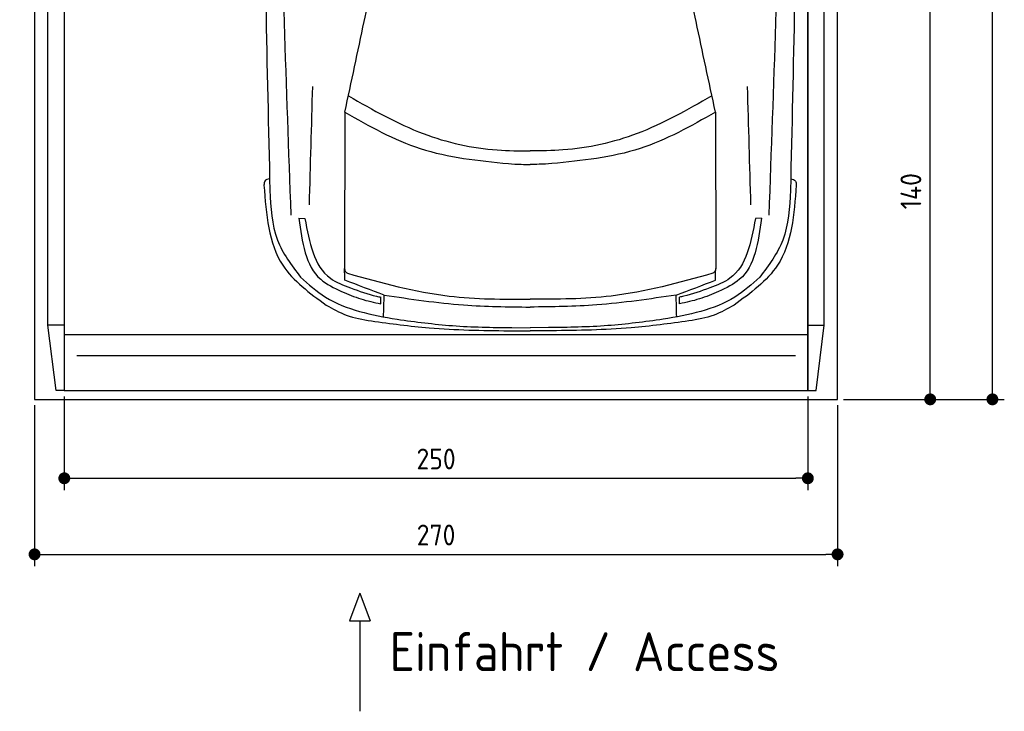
# Model space of a CAD drawing. Header units: millimetres. Extents: x -20 to 3311, y -1049 to 5673.
# Tile 1 of 3: x 0 to 3311, y -1049 to 1277. Entities that reach past the tile are written whole.
import ezdxf

# ---------------------------------------------------------------- set-up
doc = ezdxf.new("R2010")
doc.units = ezdxf.units.MM
for name, color, linetype in [('4', 3, 'Continuous'), ('5', 3, 'Continuous'), ('car', 1, 'Continuous')]:
    doc.layers.add(name, color=color, linetype=linetype)
doc.styles.get("Standard").update_dxf_attribs({"font": 'ISOCP.SHX'})
doc.dimstyles.new('GEN-ISO', dxfattribs={"dimscale": 20, "dimtxt": 3.5, "dimasz": 2, "dimexe": 2, "dimexo": 1, "dimgap": 1.5, "dimtad": 1, "dimdec": 1, "dimdsep": 46, "dimtxsty": 'Standard', "dimblk": 'PUNKT', "dimcen": 2, "dimclrd": 256, "dimclre": 256, "dimclrt": 2, "dimadec": 0, "dimazin": 0, "dimtp": 0.1, "dimtm": 0.1, "dimtfac": 0.71, "dimtdec": 1, "dimtmove": 2, "dimatfit": 3, "dimldrblk": 'PUNKT', "dimfxl": 0, "dimtolj": 1, "dimarcsym": 0})

# ---------------------------------------------------------------- blocks, each defined once
blk = doc.blocks.new('PUNKT')
at = {"layer": '4', "color": 0, "linetype": 'ByBlock'}
blk.add_line((-0.5, 0), (-1, 0), dxfattribs=at)
at = {"layer": '4', "color": 0, "linetype": 'ByBlock', "const_width": 0.5}
blk.add_lwpolyline([(-0.25, 0, 1), (0.25, 0, 1)], format="xyb", close=True, dxfattribs=at)
blk = doc.blocks.new('*D3')
at = {"layer": '5', "lineweight": -2}
for p, q in [((2820, 5300), (3310.6, 5300)), ((3270.6, 40), (3270.6, 5260)), ((2770, 0), (3310.6, 0))]:
    blk.add_line(p, q, dxfattribs=at)
at = {"layer": 'DEFPOINTS', "color": 0}
for p in [(2800, 5300), (3270.6, 5300), (2750, 0)]:
    blk.add_point(p, dxfattribs=at)
at = {"layer": '5', "lineweight": -2, "xscale": 40, "yscale": 40, "zscale": 40}
for p, rotation in [((3270.6, 5300), 90), ((3270.6, 0), 270)]:
    blk.add_blockref('PUNKT', p, dxfattribs=dict(at, rotation=rotation))
at = {"layer": '5', "color": 2, "insert": (3205.6, 2650), "char_height": 70, "attachment_point": 5, "rotation": 90}
blk.add_mtext('\\A1;530', dxfattribs=at)
blk = doc.blocks.new('*D4')
at = {"layer": '5', "lineweight": -2}
for p, q in [((50, -20), (50, -561.3)), ((2750, -20), (2750, -561.3)), ((90, -521.3), (2710, -521.3))]:
    blk.add_line(p, q, dxfattribs=at)
at = {"layer": 'DEFPOINTS', "color": 0}
for p in [(50, 0), (2750, 0), (2750, -521.3)]:
    blk.add_point(p, dxfattribs=at)
at = {"layer": '5', "lineweight": -2, "xscale": 40, "yscale": 40, "zscale": 40, "rotation": 180}
blk.add_blockref('PUNKT', (50, -521.3), dxfattribs=at)
at = {"layer": '5', "lineweight": -2, "xscale": 40, "yscale": 40, "zscale": 40}
blk.add_blockref('PUNKT', (2750, -521.3), dxfattribs=at)
at = {"layer": '5', "color": 2, "insert": (1400, -456.3), "char_height": 70, "attachment_point": 5}
blk.add_mtext('270', dxfattribs=at)
blk = doc.blocks.new('*D5')
at = {"layer": '5', "lineweight": -2}
for p, q in [((150, 10), (150, -305.5)), ((2650, 10), (2650, -305.5)), ((190, -265.5), (2610, -265.5))]:
    blk.add_line(p, q, dxfattribs=at)
at = {"layer": 'DEFPOINTS', "color": 0}
for p in [(150, 30), (2650, 30), (2650, -265.5)]:
    blk.add_point(p, dxfattribs=at)
at = {"layer": '5', "lineweight": -2, "xscale": 40, "yscale": 40, "zscale": 40, "rotation": 180}
blk.add_blockref('PUNKT', (150, -265.5), dxfattribs=at)
at = {"layer": '5', "lineweight": -2, "xscale": 40, "yscale": 40, "zscale": 40}
blk.add_blockref('PUNKT', (2650, -265.5), dxfattribs=at)
at = {"layer": '5', "color": 2, "insert": (1400, -200.5), "char_height": 70, "attachment_point": 5}
blk.add_mtext('250', dxfattribs=at)
blk = doc.blocks.new('*D6')
at = {"layer": '5', "lineweight": -2}
for p, q in [((2820, 1400), (3101.5, 1400)), ((3061.5, 40), (3061.5, 1360)), ((2770, 0), (3101.5, 0))]:
    blk.add_line(p, q, dxfattribs=at)
at = {"layer": 'DEFPOINTS', "color": 0}
for p in [(2800, 1400), (3061.5, 1400), (2750, 0)]:
    blk.add_point(p, dxfattribs=at)
at = {"layer": '5', "lineweight": -2, "xscale": 40, "yscale": 40, "zscale": 40}
for p, rotation in [((3061.5, 1400), 90), ((3061.5, 0), 270)]:
    blk.add_blockref('PUNKT', p, dxfattribs=dict(at, rotation=rotation))
at = {"layer": '5', "color": 2, "insert": (2996.5, 700), "char_height": 70, "attachment_point": 5, "rotation": 90}
blk.add_mtext('\\A1;140', dxfattribs=at)

msp = doc.modelspace()

# ---------------------------------------------------------------- linework, layer by layer
for p, q in [((150, 250), (95, 250)), ((122.5, 30), (95, 250)), ((2650, 250), (2705, 250)), ((2677.5, 30), (2705, 250)), ((150, 218), (2650, 218)), ((1143.48, -651.91), (1108.97, -744.61)), ((1143.48, -651.91), (1177.98, -744.61)), ((1108.97, -744.61), (1177.98, -744.61)), ((1143.48, -744.61), (1143.48, -1049.24))]:
    msp.add_line(p, q)
msp.add_lwpolyline([(2800, 5200), (2750, 5200), (2750, 5300), (50, 5300), (50, 5200), (0, 5200), (0, 1400), (50, 1400), (50, 0), (2750, 0), (2750, 1400), (2800, 1400)], close=True)
for points in [[(95, 5210), (150, 5210), (150, 30), (122.5, 30)], [(95, 250), (95, 5210)], [(150, 30), (2650, 30), (2650, 5210)], [(150, 5210), (150, 30)], [(2705, 5210), (2650, 5210), (2650, 30), (2677.5, 30)], [(2705, 250), (2705, 5210)], [(2607.98, 146.19), (1500, 146.19), (192.02, 146.19)]]:
    msp.add_lwpolyline(points)
at = {"layer": 'car'}
for p, q in [((1093.08, 965.73), (1092.21, 442.35)), ((2339.57, 965.72), (2340.42, 442.33)), ((938.65, 608.99), (959.16, 608.46)), ((2493.98, 608.97), (2473.47, 608.43)), ((1213.73, 321.37), (1213.73, 343.83)), ((2218.89, 321.36), (2218.89, 343.82)), ((1654.2, 241.16), (1716.31, 240.71)), ((1778.42, 241.15), (1716.31, 240.71)), ((1644.59, 230.58), (1716.31, 230.58)), ((1788.04, 230.58), (1716.31, 230.58))]:
    msp.add_line(p, q, dxfattribs=at)
for points, knots in [([(838.46, 3389.64), (827.53, 2910.57), (810.47, 2015.01), (831.49, 1119.5), (841.27, 703.04)], [283.9698587, 283.9698587, 283.9698587, 283.9698587, 1721.3370464, 2970.9050259, 2970.9050259, 2970.9050259, 2970.9050259]), ([(912.81, 620.01), (896.94, 1051.01), (862.83, 1977.61), (877.31, 2904.56), (889.1, 3400.37)], [0, 0, 0, 0, 1293.6136458, 2781.0913078, 2781.0913078, 2781.0913078, 2781.0913078]), ([(2519.82, 619.99), (2535.71, 1050.99), (2569.85, 1977.58), (2555.39, 2904.54), (2543.62, 3400.35)], [0, 0, 0, 0, 1293.6136458, 2781.0913078, 2781.0913078, 2781.0913078, 2781.0913078]), ([(2594.26, 3389.62), (2605.17, 2910.54), (2622.21, 2014.98), (2601.16, 1119.47), (2591.37, 703.01)], [283.9698587, 283.9698587, 283.9698587, 283.9698587, 1721.3370464, 2970.9050259, 2970.9050259, 2970.9050259, 2970.9050259])]:
    msp.add_open_spline(points, degree=3, knots=knots, dxfattribs=at)
for points in [[(1093.08, 965.73), (1158.22, 1270.76), (1183.31, 1392.21)], [(2339.57, 965.72), (2274.44, 1270.74), (2249.34, 1392.19)], [(974.16, 654.19), (985.22, 1052.22)], [(2458.47, 654.16), (2447.42, 1052.2)], [(1105.73, 1020.58), (1356.83, 893.88), (1605.93, 838.77), (1716.32, 835.82)], [(2326.92, 1020.56), (2075.81, 893.87), (1826.71, 838.77), (1716.32, 835.82)], [(1093.08, 965.73), (1346.86, 843.74), (1643.41, 792.86)], [(2339.57, 965.72), (2085.78, 843.73), (1789.23, 792.86)], [(1643.41, 792.86), (1686.1, 790.6), (1716.32, 790.24)], [(1789.23, 792.86), (1746.54, 790.6), (1716.32, 790.24)], [(840.34, 741.43), (824.14, 734.35), (821.38, 720.33)], [(2592.29, 741.4), (2608.5, 734.32), (2611.26, 720.3)], [(821.38, 720.33), (884.73, 451.06), (1030.8, 316.94)], [(841.27, 703.04), (866.92, 535.85), (943.61, 411.32)], [(2611.26, 720.3), (2547.9, 451.04), (2401.83, 316.92)], [(2591.37, 703.01), (2565.71, 535.83), (2489.02, 411.3)], [(938.65, 608.99), (1012.18, 403.71), (1082.5, 362.8)], [(959.16, 608.46), (1044.52, 407.38), (1112.59, 374.77)], [(2473.47, 608.43), (2388.11, 407.36), (2320.04, 374.75)], [(2493.98, 608.97), (2420.45, 403.69), (2350.13, 362.78)], [(1092.21, 442.35), (1094.42, 431.35), (1102.33, 423.9)], [(1093.35, 400.41), (1092.39, 439.62)], [(2340.42, 442.33), (2338.21, 431.33), (2330.3, 423.89)], [(2339.28, 400.39), (2340.24, 439.61)], [(943.61, 411.32), (1027.93, 344.18), (1268.95, 269.15)], [(1225.53, 350.79), (1093.35, 400.41)], [(1102.33, 423.9), (1444.27, 347.32), (1716.31, 336.64)], [(2330.3, 423.89), (1988.36, 347.31), (1716.31, 336.64)], [(2489.02, 411.3), (2404.7, 344.16), (2163.67, 269.13)], [(2207.1, 350.78), (2339.28, 400.39)], [(1112.59, 374.77), (1200.12, 346.78), (1214.03, 343.77)], [(2320.04, 374.75), (2232.51, 346.76), (2218.6, 343.76)], [(1082.5, 362.8), (1147.21, 337.78), (1213.73, 321.37)], [(1223.52, 277.52), (1225.53, 350.79)], [(1225.53, 350.79), (1492.52, 317.6), (1716.31, 310.32)], [(2207.1, 350.78), (1940.11, 317.59), (1716.31, 310.32)], [(2209.11, 277.5), (2207.1, 350.78)], [(2350.13, 362.78), (2285.41, 337.77), (2218.89, 321.36)], [(1030.8, 316.94), (1098.06, 283.36), (1182.49, 263.74)], [(2401.83, 316.92), (2334.57, 283.35), (2250.14, 263.72)], [(1268.95, 269.15), (1455.03, 247.98), (1654.2, 241.16)], [(2163.67, 269.13), (1977.59, 247.98), (1778.42, 241.15)], [(1182.49, 263.74), (1376.72, 240.59), (1644.59, 230.58)], [(2250.14, 263.72), (2055.91, 240.58), (1788.04, 230.58)]]:
    msp.add_spline(points, degree=3, dxfattribs=at)

# ---------------------------------------------------------------- texts
msp.add_text('Einfahrt / Access', height=131.25).set_placement((1243.89, -914.18))

# ---------------------------------------------------------------- dimensions: what is measured, and where the dimension line sits
at = {"layer": '5'}
for base, p2, picture, middle in [((3270.6, 5300), (2800, 5300), '*D3', (3205.6, 2650)), ((3061.5, 1400), (2800, 1400), '*D6', (2996.5, 700))]:
    dim = msp.add_linear_dim(base=base, p1=(2750, 0), p2=p2, angle=270, dimstyle='GEN-ISO', override={"dimlfac": 0.1}, dxfattribs=at)
    dim.commit()
    dim.dimension.update_dxf_attribs({"geometry": picture, "text_midpoint": middle})
for base, p1, p2, picture, middle in [((2750, -521.33), (50, 0), (2750, 0), '*D4', (1400, -456.32)), ((2650, -265.52), (150, 30), (2650, 30), '*D5', (1400, -200.51))]:
    dim = msp.add_linear_dim(base=base, p1=p1, p2=p2, dimstyle='GEN-ISO', override={"dimlfac": 0.1, "dimtolj": 0}, dxfattribs=at)
    dim.commit()
    dim.dimension.update_dxf_attribs({"geometry": picture, "text_midpoint": middle})

doc.saveas('drawing.dxf')
